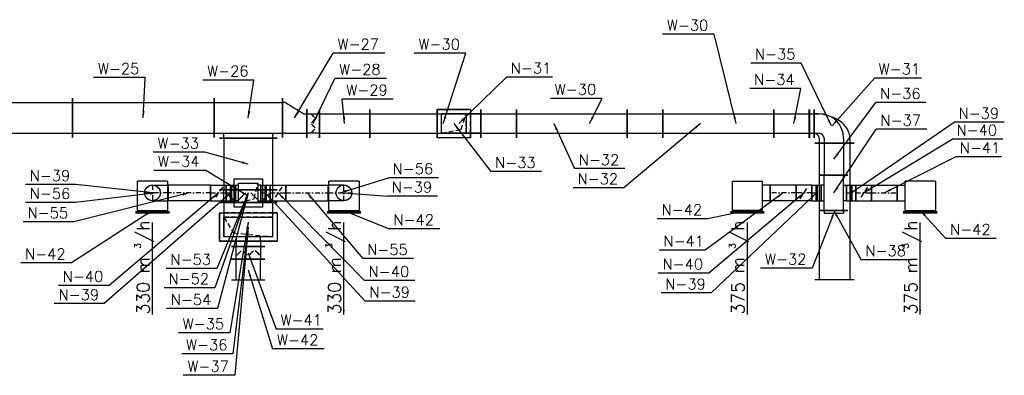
# Model space of a CAD drawing. Extents: x 109611 to 371611, y -232083 to 185490.
# Tile 24 of 24: x 322180 to 332261, y 105278 to 108919. Entities that reach past the tile are written whole.
import ezdxf

# ---------------------------------------------------------------- set-up
doc = ezdxf.new("R2010")
doc.units = 0
doc.header["$LTSCALE"] = 99.9
doc.header["$MEASUREMENT"] = 0
doc.linetypes.add('DASHDOT', pattern=[1, 0.5, -0.25, 0, -0.25])
doc.linetypes.add('DASHED', pattern=[0.75, 0.5, -0.25])
for name, color, linetype in [('FLUID-N', 7, 'Continuous'), ('FLUID-N-110-NUM', 7, 'Continuous'), ('FLUID-N-130-ARRGR', 7, 'Continuous'), ('FLUID-N-SYM', 7, 'Continuous'), ('FLUID-W', 7, 'Continuous'), ('FLUID-W-110-NUM', 7, 'Continuous')]:
    doc.layers.add(name, color=color, linetype=linetype)
doc.styles.add('FDBES', font='simplex.shx')
doc.dimstyles.new('FDBES', dxfattribs={"dimscale": 50, "dimtxt": 4, "dimasz": 2.5, "dimexe": 0.8, "dimexo": 2, "dimgap": 1, "dimtad": 1, "dimdsep": 46, "dimtxsty": 'FDBES', "dimcen": 2.5, "dimclrd": 4, "dimclre": 5, "dimadec": 0, "dimazin": 0, "dimtfac": 1, "dimtmove": 0, "dimatfit": 3, "dimfxl": 0, "dimarcsym": 0})

# ---------------------------------------------------------------- blocks, each defined once
blk = doc.blocks.new('*U670')
at = {"color": 14, "linetype": 'Continuous', "lineweight": -2}
for p, q in [((-47.5, -80), (-47.5, 80)), ((47.5, 80), (47.5, -80))]:
    blk.add_line(p, q, dxfattribs=at)
at = {"color": 0, "linetype": 'ByBlock', "lineweight": -2}
for p, q in [((-47.5, 80), (47.5, 80)), ((-47.5, -80), (47.5, -80))]:
    blk.add_line(p, q, dxfattribs=at)
at = {"color": 30, "linetype": 'Continuous'}
for p, q in [((-7.5, 80), (-7.5, -80)), ((7.5, 80), (7.5, -80))]:
    blk.add_line(p, q, dxfattribs=at)
at = {"layer": 'FLUID-N-SYM', "color": 2, "linetype": 'DASHDOT'}
blk.add_line((-47.5, 0), (47.5, 0), dxfattribs=at)
blk = doc.blocks.new('*U669')
at = {"color": 14, "linetype": 'Continuous', "lineweight": -2}
for p, q in [((-80, -80), (-80, 80)), ((80, 80), (80, -80))]:
    blk.add_line(p, q, dxfattribs=at)
at = {"color": 0, "linetype": 'ByBlock', "lineweight": -2}
for p, q in [((-80, 80), (80, 80)), ((-80, -80), (80, -80))]:
    blk.add_line(p, q, dxfattribs=at)
at = {"color": 30, "linetype": 'DASHED'}
blk.add_line((40, 60), (-40, -60), dxfattribs=at)
at = {"color": 30, "linetype": 'Continuous'}
blk.add_lwpolyline([(-4, 0, 8, 8, 1), (4, 0, 8, 8, 1)], format="xyseb", close=True, dxfattribs=at)
at = {"layer": 'FLUID-N-SYM', "color": 2, "linetype": 'DASHDOT'}
blk.add_line((-80, 0), (80, 0), dxfattribs=at)
blk = doc.blocks.new('*U668')
at = {"color": 0, "linetype": 'ByBlock', "lineweight": -2}
for p, q in [((-155, 300), (155, 300)), ((-155, 300), (-155, 0)), ((155, 0), (155, 300)), ((235, 260), (155, 260)), ((155, 0), (-155, 0)), ((235, 100), (155, 100)), ((-173.5, -25), (173.5, -25))]:
    blk.add_line(p, q, dxfattribs=at)
at = {"color": 14, "linetype": 'Continuous', "lineweight": -2}
blk.add_line((235, 260), (235, 100), dxfattribs=at)
at = {"color": 30, "linetype": 'Continuous'}
for p, q in [((-125, -10), (-125, 0)), ((125, -10), (125, 0)), ((-173.5, -10), (173.5, -10))]:
    blk.add_line(p, q, dxfattribs=at)
blk = doc.blocks.new('*U667')
at = {"color": 14, "linetype": 'Continuous', "lineweight": -2}
for p, q in [((-132.5, -80), (-132.5, 80)), ((132.5, 80), (132.5, -80))]:
    blk.add_line(p, q, dxfattribs=at)
at = {"color": 0, "linetype": 'ByBlock', "lineweight": -2}
for p, q in [((-132.5, 80), (132.5, 80)), ((-132.5, -80), (132.5, -80))]:
    blk.add_line(p, q, dxfattribs=at)
at = {"layer": 'FLUID-N-SYM', "color": 2, "linetype": 'DASHDOT'}
blk.add_line((-132.5, 0), (132.5, 0), dxfattribs=at)
blk = doc.blocks.new('*U666')
at = {"color": 14, "linetype": 'Continuous', "lineweight": -2}
for p, q in [((-132.5, -80), (-132.5, 80)), ((132.5, 80), (132.5, -80))]:
    blk.add_line(p, q, dxfattribs=at)
at = {"color": 0, "linetype": 'ByBlock', "lineweight": -2}
for p, q in [((-132.5, 80), (132.5, 80)), ((-132.5, -80), (132.5, -80))]:
    blk.add_line(p, q, dxfattribs=at)
at = {"layer": 'FLUID-N-SYM', "color": 2, "linetype": 'DASHDOT'}
blk.add_line((-132.5, 0), (132.5, 0), dxfattribs=at)
blk = doc.blocks.new('*U665')
at = {"color": 14, "linetype": 'Continuous', "lineweight": -2}
blk.add_line((0, -145), (0, 145), dxfattribs=at)
at = {"color": 0, "linetype": 'ByBlock', "lineweight": -2}
for p, q in [((0, 100), (30, 100)), ((30, 100), (30, -100)), ((0, -100), (30, -100))]:
    blk.add_line(p, q, dxfattribs=at)
blk = doc.blocks.new('*U664')
at = {"color": 14, "linetype": 'Continuous', "lineweight": -2}
blk.add_line((-235, 100), (-235, 260), dxfattribs=at)
at = {"color": 0, "linetype": 'ByBlock', "lineweight": -2}
for p, q in [((-235, 260), (-155, 260)), ((-155, 0), (-155, 300)), ((155, 300), (-155, 300)), ((155, 300), (155, 0)), ((-235, 100), (-155, 100)), ((-155, 0), (155, 0)), ((-173.5, -25), (173.5, -25))]:
    blk.add_line(p, q, dxfattribs=at)
at = {"color": 30, "linetype": 'Continuous'}
for p, q in [((-125, -10), (-125, 0)), ((125, -10), (125, 0)), ((-173.5, -10), (173.5, -10))]:
    blk.add_line(p, q, dxfattribs=at)
blk = doc.blocks.new('*U663')
at = {"color": 14, "linetype": 'Continuous', "lineweight": -2}
for p, q in [((-47.5, -80), (-47.5, 80)), ((47.5, 80), (47.5, -80))]:
    blk.add_line(p, q, dxfattribs=at)
at = {"color": 0, "linetype": 'ByBlock', "lineweight": -2}
for p, q in [((-47.5, 80), (47.5, 80)), ((-47.5, -80), (47.5, -80))]:
    blk.add_line(p, q, dxfattribs=at)
at = {"color": 30, "linetype": 'Continuous'}
for p, q in [((-7.5, 80), (-7.5, -80)), ((7.5, 80), (7.5, -80))]:
    blk.add_line(p, q, dxfattribs=at)
at = {"layer": 'FLUID-N-SYM', "color": 2, "linetype": 'DASHDOT'}
blk.add_line((-47.5, 0), (47.5, 0), dxfattribs=at)
blk = doc.blocks.new('*U662')
at = {"color": 14, "linetype": 'Continuous', "lineweight": -2}
for p, q in [((-80, -80), (-80, 80)), ((80, 80), (80, -80))]:
    blk.add_line(p, q, dxfattribs=at)
at = {"color": 0, "linetype": 'ByBlock', "lineweight": -2}
for p, q in [((-80, 80), (80, 80)), ((-80, -80), (80, -80))]:
    blk.add_line(p, q, dxfattribs=at)
at = {"color": 30, "linetype": 'DASHED'}
blk.add_line((40, 60), (-40, -60), dxfattribs=at)
at = {"color": 30, "linetype": 'Continuous'}
blk.add_lwpolyline([(-4, 0, 8, 8, 1), (4, 0, 8, 8, 1)], format="xyseb", close=True, dxfattribs=at)
at = {"layer": 'FLUID-N-SYM', "color": 2, "linetype": 'DASHDOT'}
blk.add_line((-80, 0), (80, 0), dxfattribs=at)
blk = doc.blocks.new('*U661')
at = {"color": 14, "linetype": 'Continuous', "lineweight": -2}
for p, q in [((-180, -145), (-180, 145)), ((-80, 130), (80, 130)), ((180, 145), (180, -145)), ((80, -130), (-80, -130))]:
    blk.add_line(p, q, dxfattribs=at)
at = {"color": 0, "linetype": 'ByBlock', "lineweight": -2}
for p, q in [((-80, 130), (-80, 100)), ((80, 100), (80, 130)), ((-180, 100), (180, 100)), ((-180, -100), (180, -100)), ((-80, -130), (-80, -100)), ((80, -100), (80, -130))]:
    blk.add_line(p, q, dxfattribs=at)
blk = doc.blocks.new('*U660')
at = {"color": 14, "linetype": 'Continuous', "lineweight": -2}
for p, q in [((-207.5, -145), (-207.5, 145)), ((207.5, 145), (207.5, -145))]:
    blk.add_line(p, q, dxfattribs=at)
at = {"color": 0, "linetype": 'ByBlock', "lineweight": -2}
for p, q in [((-207.5, 100), (207.5, 100)), ((-207.5, -100), (207.5, -100))]:
    blk.add_line(p, q, dxfattribs=at)
blk = doc.blocks.new('*U659')
at = {"color": 14, "linetype": 'Continuous', "lineweight": -2}
for p, q in [((-165, -145), (-165, 145)), ((165, 145), (165, -145))]:
    blk.add_line(p, q, dxfattribs=at)
at = {"color": 0, "linetype": 'ByBlock', "lineweight": -2}
for p, q in [((-165, 100), (165, 100)), ((-165, -100), (165, -100))]:
    blk.add_line(p, q, dxfattribs=at)
blk = doc.blocks.new('*U658')
at = {"color": 0, "linetype": 'ByBlock', "lineweight": -2}
for p, q in [((125, 125), (175, 125)), ((125, -75), (175, -75)), ((-125, -175), (-125, -125)), ((75, -175), (75, -125))]:
    blk.add_line(p, q, dxfattribs=at)
at = {"color": 14, "linetype": 'Continuous', "lineweight": -2}
for p, q in [((175, 170), (175, -120)), ((120, -175), (-170, -175))]:
    blk.add_line(p, q, dxfattribs=at)
at = {"color": 0, "linetype": 'ByBlock', "lineweight": -2}
for radius in [250, 50]:
    blk.add_arc((125, -125), radius, 90, 180, dxfattribs=at)
blk = doc.blocks.new('*U657')
at = {"color": 14, "linetype": 'Continuous', "lineweight": -2}
for p, q in [((-750, -145), (-750, 145)), ((750, 145), (750, -145))]:
    blk.add_line(p, q, dxfattribs=at)
at = {"color": 0, "linetype": 'ByBlock', "lineweight": -2}
for p, q in [((-750, 100), (750, 100)), ((-750, -100), (750, -100))]:
    blk.add_line(p, q, dxfattribs=at)
blk = doc.blocks.new('*U656')
at = {"color": 14, "linetype": 'Continuous', "lineweight": -2}
for p, q in [((-750, -145), (-750, 145)), ((750, 145), (750, -145))]:
    blk.add_line(p, q, dxfattribs=at)
at = {"color": 0, "linetype": 'ByBlock', "lineweight": -2}
for p, q in [((-750, 100), (750, 100)), ((-750, -100), (750, -100))]:
    blk.add_line(p, q, dxfattribs=at)
blk = doc.blocks.new('*U655')
at = {"color": 14, "linetype": 'Continuous', "lineweight": -2}
blk.add_line((-225, -145), (-225, 145), dxfattribs=at)
at = {"color": 30, "linetype": 'Continuous'}
for p, q in [((-120, 145), (220, 145)), ((-120, 145), (-120, 100)), ((220, -145), (220, 145)), ((-120, -145), (-120, -100)), ((-120, -145), (220, -145))]:
    blk.add_line(p, q, dxfattribs=at)
at = {"color": 0, "linetype": 'ByBlock', "lineweight": -2}
for p, q in [((-225, 100), (175, 100)), ((175, 100), (175, -100)), ((-225, -100), (175, -100))]:
    blk.add_line(p, q, dxfattribs=at)
at = {"color": 30, "linetype": 'DASHED'}
for p, q in [((-120, 100), (-120, -100)), ((-75, 100), (-75, -100))]:
    blk.add_line(p, q, dxfattribs=at)
blk = doc.blocks.new('*U654')
at = {"color": 30, "linetype": 'Continuous'}
for p, q in [((-170, -145), (-170, 145)), ((-170, 145), (170, 145)), ((170, 145), (170, -145)), ((170, -145), (-170, -145))]:
    blk.add_line(p, q, dxfattribs=at)
at = {"color": 0, "linetype": 'ByBlock', "lineweight": -2}
for p, q in [((-125, -100), (-125, 100)), ((-125, 100), (125, 100)), ((125, 100), (125, -100)), ((125, -100), (-125, -100))]:
    blk.add_line(p, q, dxfattribs=at)
at = {"color": 30, "linetype": 'DASHED'}
for p, q in [((75, -60), (125, 100)), ((-125, -100), (75, -60))]:
    blk.add_line(p, q, dxfattribs=at)
blk = doc.blocks.new('*U653')
at = {"color": 14, "linetype": 'Continuous', "lineweight": -2}
for p, q in [((-80, -80), (-80, 80)), ((80, 80), (80, -80))]:
    blk.add_line(p, q, dxfattribs=at)
at = {"color": 0, "linetype": 'ByBlock', "lineweight": -2}
for p, q in [((-80, 80), (80, 80)), ((-80, -80), (80, -80))]:
    blk.add_line(p, q, dxfattribs=at)
at = {"color": 30, "linetype": 'DASHED'}
blk.add_line((40, 60), (-40, -60), dxfattribs=at)
at = {"color": 30, "linetype": 'Continuous'}
blk.add_lwpolyline([(-4, 0, 8, 8, 1), (4, 0, 8, 8, 1)], format="xyseb", close=True, dxfattribs=at)
at = {"layer": 'FLUID-N-SYM', "color": 2, "linetype": 'DASHDOT'}
blk.add_line((-80, 0), (80, 0), dxfattribs=at)
blk = doc.blocks.new('*U652')
at = {"color": 14, "linetype": 'Continuous', "lineweight": -2}
for p, q in [((-217.5, -80), (-217.5, 80)), ((217.5, 80), (217.5, -80))]:
    blk.add_line(p, q, dxfattribs=at)
at = {"color": 0, "linetype": 'ByBlock', "lineweight": -2}
for p, q in [((-217.5, 80), (217.5, 80)), ((-217.5, -80), (217.5, -80))]:
    blk.add_line(p, q, dxfattribs=at)
at = {"layer": 'FLUID-N-SYM', "color": 2, "linetype": 'DASHDOT'}
blk.add_line((-217.5, 0), (217.5, 0), dxfattribs=at)
blk = doc.blocks.new('*U651')
at = {"color": 14, "linetype": 'Continuous', "lineweight": -2}
blk.add_line((-120, -80), (-120, 80), dxfattribs=at)
at = {"color": 0, "linetype": 'ByBlock', "lineweight": -2}
for p, q in [((40, 80), (-120, 80)), ((40, -80), (-120, -80))]:
    blk.add_line(p, q, dxfattribs=at)
blk.add_circle((40, 0), 80, dxfattribs=at)
at = {"layer": 'FLUID-N-SYM', "color": 2, "linetype": 'DASHDOT'}
for p, q in [((-120, 0), (120, 0)), ((40, -80), (40, 80))]:
    blk.add_line(p, q, dxfattribs=at)
blk = doc.blocks.new('*U650')
at = {"color": 0, "linetype": 'ByBlock', "lineweight": -2}
for p, q in [((-155, 0), (-155, 300)), ((155, 300), (-155, 300)), ((155, 300), (155, 0)), ((-155, 0), (155, 0)), ((-173.5, -25), (173.5, -25))]:
    blk.add_line(p, q, dxfattribs=at)
at = {"color": 30, "linetype": 'Continuous'}
for p, q in [((-125, -10), (-125, 0)), ((125, -10), (125, 0)), ((-173.5, -10), (173.5, -10))]:
    blk.add_line(p, q, dxfattribs=at)
at = {"color": 30, "linetype": 'DASHED'}
blk.add_circle((0, 180), 80, dxfattribs=at)
blk = doc.blocks.new('*U649')
at = {"color": 0, "linetype": 'ByBlock', "lineweight": -2}
blk.add_circle((0, 0), 80, dxfattribs=at)
blk = doc.blocks.new('*U648')
at = {"color": 0, "linetype": 'ByBlock', "lineweight": -2}
for p, q in [((-155, 0), (-155, 300)), ((155, 300), (-155, 300)), ((155, 300), (155, 0)), ((-155, 0), (155, 0)), ((-173.5, -25), (173.5, -25))]:
    blk.add_line(p, q, dxfattribs=at)
at = {"color": 30, "linetype": 'Continuous'}
for p, q in [((-125, -10), (-125, 0)), ((125, -10), (125, 0)), ((-173.5, -10), (173.5, -10))]:
    blk.add_line(p, q, dxfattribs=at)
at = {"color": 30, "linetype": 'DASHED'}
blk.add_circle((0, 180), 80, dxfattribs=at)
blk = doc.blocks.new('*U647')
at = {"color": 0, "linetype": 'ByBlock', "lineweight": -2}
blk.add_circle((0, 0), 80, dxfattribs=at)
blk = doc.blocks.new('*U646')
at = {"color": 14, "linetype": 'Continuous', "lineweight": -2}
for p, q in [((-80, -80), (-80, 80)), ((80, 80), (80, -80))]:
    blk.add_line(p, q, dxfattribs=at)
at = {"color": 0, "linetype": 'ByBlock', "lineweight": -2}
for p, q in [((-80, 80), (80, 80)), ((-80, -80), (80, -80))]:
    blk.add_line(p, q, dxfattribs=at)
at = {"color": 30, "linetype": 'DASHED'}
blk.add_line((40, 60), (-40, -60), dxfattribs=at)
at = {"color": 30, "linetype": 'Continuous'}
blk.add_lwpolyline([(-4, 0, 8, 8, 1), (4, 0, 8, 8, 1)], format="xyseb", close=True, dxfattribs=at)
at = {"layer": 'FLUID-N-SYM', "color": 2, "linetype": 'DASHDOT'}
blk.add_line((-80, 0), (80, 0), dxfattribs=at)
blk = doc.blocks.new('*U645')
at = {"color": 14, "linetype": 'Continuous', "lineweight": -2}
for p, q in [((-217.5, -80), (-217.5, 80)), ((217.5, 80), (217.5, -80))]:
    blk.add_line(p, q, dxfattribs=at)
at = {"color": 0, "linetype": 'ByBlock', "lineweight": -2}
for p, q in [((-217.5, 80), (217.5, 80)), ((-217.5, -80), (217.5, -80))]:
    blk.add_line(p, q, dxfattribs=at)
at = {"layer": 'FLUID-N-SYM', "color": 2, "linetype": 'DASHDOT'}
blk.add_line((-217.5, 0), (217.5, 0), dxfattribs=at)
blk = doc.blocks.new('*U644')
at = {"color": 14, "linetype": 'Continuous', "lineweight": -2}
blk.add_line((-120, -80), (-120, 80), dxfattribs=at)
at = {"color": 0, "linetype": 'ByBlock', "lineweight": -2}
for p, q in [((40, 80), (-120, 80)), ((40, -80), (-120, -80))]:
    blk.add_line(p, q, dxfattribs=at)
blk.add_circle((40, 0), 80, dxfattribs=at)
at = {"layer": 'FLUID-N-SYM', "color": 2, "linetype": 'DASHDOT'}
for p, q in [((-120, 0), (120, 0)), ((40, -80), (40, 80))]:
    blk.add_line(p, q, dxfattribs=at)
blk = doc.blocks.new('*U643')
at = {"color": 14, "linetype": 'Continuous', "lineweight": -2}
for p, q in [((-47.5, -80), (-47.5, 80)), ((47.5, 80), (47.5, -80))]:
    blk.add_line(p, q, dxfattribs=at)
at = {"color": 0, "linetype": 'ByBlock', "lineweight": -2}
for p, q in [((-47.5, 80), (47.5, 80)), ((-47.5, -80), (47.5, -80))]:
    blk.add_line(p, q, dxfattribs=at)
at = {"color": 30, "linetype": 'Continuous'}
for p, q in [((-7.5, 80), (-7.5, -80)), ((7.5, 80), (7.5, -80))]:
    blk.add_line(p, q, dxfattribs=at)
at = {"layer": 'FLUID-N-SYM', "color": 2, "linetype": 'DASHDOT'}
blk.add_line((-47.5, 0), (47.5, 0), dxfattribs=at)
blk = doc.blocks.new('*U642')
at = {"color": 14, "linetype": 'Continuous', "lineweight": -2}
for p, q in [((-47.5, -80), (-47.5, 80)), ((47.5, 80), (47.5, -80))]:
    blk.add_line(p, q, dxfattribs=at)
at = {"color": 0, "linetype": 'ByBlock', "lineweight": -2}
for p, q in [((-47.5, 80), (47.5, 80)), ((-47.5, -80), (47.5, -80))]:
    blk.add_line(p, q, dxfattribs=at)
at = {"color": 30, "linetype": 'Continuous'}
for p, q in [((-7.5, 80), (-7.5, -80)), ((7.5, 80), (7.5, -80))]:
    blk.add_line(p, q, dxfattribs=at)
at = {"layer": 'FLUID-N-SYM', "color": 2, "linetype": 'DASHDOT'}
blk.add_line((-47.5, 0), (47.5, 0), dxfattribs=at)
blk = doc.blocks.new('*U641')
at = {"color": 30, "linetype": 'Continuous'}
for p, q in [((-145, 145), (145, 145)), ((-145, -145), (-145, 145)), ((145, 145), (145, -145)), ((145, -145), (-145, -145))]:
    blk.add_line(p, q, dxfattribs=at)
at = {"color": 0, "linetype": 'ByBlock', "lineweight": -2}
for p, q in [((-100, 100), (100, 100)), ((-100, -100), (-100, 100)), ((100, 100), (100, -100)), ((100, -100), (-100, -100))]:
    blk.add_line(p, q, dxfattribs=at)
blk = doc.blocks.new('*U640')
at = {"color": 30, "linetype": 'Continuous'}
for p, q in [((-145, -145), (-145, 145)), ((-145, 145), (145, 145)), ((145, 145), (145, -145)), ((145, -145), (-145, -145))]:
    blk.add_line(p, q, dxfattribs=at)
at = {"color": 14, "linetype": 'Continuous', "lineweight": -2}
for p, q in [((-130, -80), (-130, 80)), ((130, 80), (130, -80))]:
    blk.add_line(p, q, dxfattribs=at)
at = {"color": 30, "linetype": 'DASHED'}
for p, q in [((-130, 80), (-100, 80)), ((130, 80), (100, 80)), ((-100, -80), (-130, -80)), ((100, -80), (130, -80))]:
    blk.add_line(p, q, dxfattribs=at)
at = {"color": 0, "linetype": 'ByBlock', "lineweight": -2}
for p, q in [((-100, -100), (-100, 100)), ((-100, 100), (100, 100)), ((100, 100), (100, -100)), ((100, -100), (-100, -100))]:
    blk.add_line(p, q, dxfattribs=at)
blk = doc.blocks.new('*U639')
at = {"color": 30, "linetype": 'Continuous'}
for p, q in [((-145, -145), (-145, 145)), ((-145, 145), (145, 145)), ((145, 145), (145, -145)), ((145, -145), (-145, -145))]:
    blk.add_line(p, q, dxfattribs=at)
at = {"color": 0, "linetype": 'ByBlock', "lineweight": -2}
for p, q in [((-100, -100), (-100, 100)), ((-100, 100), (100, 100)), ((100, 100), (100, -100)), ((100, -100), (-100, -100))]:
    blk.add_line(p, q, dxfattribs=at)
at = {"color": 30, "linetype": 'DASHED'}
for p, q in [((60, -60), (100, 100)), ((-100, -100), (60, -60))]:
    blk.add_line(p, q, dxfattribs=at)
blk = doc.blocks.new('*U593')
at = {"color": 14, "linetype": 'Continuous', "lineweight": -2}
for p, q in [((-725, -202.5), (-725, 202.5)), ((725, 202.5), (725, -202.5))]:
    blk.add_line(p, q, dxfattribs=at)
at = {"color": 0, "linetype": 'ByBlock', "lineweight": -2}
for p, q in [((-725, 157.5), (725, 157.5)), ((-725, -157.5), (725, -157.5))]:
    blk.add_line(p, q, dxfattribs=at)
blk = doc.blocks.new('*U592')
at = {"color": 14, "linetype": 'Continuous', "lineweight": -2}
for p, q in [((-750, -145), (-750, 145)), ((750, 145), (750, -145))]:
    blk.add_line(p, q, dxfattribs=at)
at = {"color": 0, "linetype": 'ByBlock', "lineweight": -2}
for p, q in [((-750, 100), (750, 100)), ((-750, -100), (750, -100))]:
    blk.add_line(p, q, dxfattribs=at)
blk = doc.blocks.new('*U591')
at = {"color": 14, "linetype": 'Continuous', "lineweight": -2}
for p, q in [((-750, -145), (-750, 145)), ((750, 145), (750, -145))]:
    blk.add_line(p, q, dxfattribs=at)
at = {"color": 0, "linetype": 'ByBlock', "lineweight": -2}
for p, q in [((-750, 100), (750, 100)), ((-750, -100), (750, -100))]:
    blk.add_line(p, q, dxfattribs=at)
blk = doc.blocks.new('*U590')
at = {"color": 14, "linetype": 'Continuous', "lineweight": -2}
for p, q in [((-750, -145), (-750, 145)), ((750, 145), (750, -145))]:
    blk.add_line(p, q, dxfattribs=at)
at = {"color": 0, "linetype": 'ByBlock', "lineweight": -2}
for p, q in [((-750, 100), (750, 100)), ((-750, -100), (750, -100))]:
    blk.add_line(p, q, dxfattribs=at)
blk = doc.blocks.new('*U589')
at = {"color": 14, "linetype": 'Continuous', "lineweight": -2}
for p, q in [((-65, -145), (-65, 145)), ((65, 145), (65, -145))]:
    blk.add_line(p, q, dxfattribs=at)
at = {"color": 0, "linetype": 'ByBlock', "lineweight": -2}
for p, q in [((-65, 100), (65, 100)), ((65, -100), (-65, -100))]:
    blk.add_line(p, q, dxfattribs=at)
at = {"color": 30, "linetype": 'DASHED'}
for p, q in [((0, 75), (-18, 93)), ((0, 25), (-18, 7)), ((0, 75), (18, 57)), ((0, 25), (18, 43)), ((0, -25), (-18, -7)), ((0, -75), (-18, -93)), ((0, -25), (18, -43)), ((0, -75), (18, -57))]:
    blk.add_line(p, q, dxfattribs=at)
at = {"color": 30, "linetype": 'Continuous'}
for points in [[(-4, 75, 8, 8, 1), (4, 75, 8, 8, 1)], [(-4, 25, 8, 8, 1), (4, 25, 8, 8, 1)], [(-4, -25, 8, 8, 1), (4, -25, 8, 8, 1)], [(-4, -75, 8, 8, 1), (4, -75, 8, 8, 1)]]:
    blk.add_lwpolyline(points, format="xyseb", close=True, dxfattribs=at)
blk = doc.blocks.new('*U588')
at = {"color": 14, "linetype": 'Continuous', "lineweight": -2}
for p, q in [((-700, -202.5), (-700, 202.5)), ((700, 202.5), (700, -202.5))]:
    blk.add_line(p, q, dxfattribs=at)
at = {"color": 0, "linetype": 'ByBlock', "lineweight": -2}
for p, q in [((-700, 157.5), (700, 157.5)), ((-700, -157.5), (700, -157.5))]:
    blk.add_line(p, q, dxfattribs=at)
blk = doc.blocks.new('*U587')
at = {"color": 14, "linetype": 'Continuous', "lineweight": -2}
for p, q in [((175, 227.5), (175, -177.5)), ((120, -232.5), (-170, -232.5))]:
    blk.add_line(p, q, dxfattribs=at)
at = {"color": 0, "linetype": 'ByBlock', "lineweight": -2}
for p, q in [((125, 182.5), (175, 182.5)), ((-125, -232.5), (-125, -182.5)), ((75, -232.5), (75, -182.5)), ((125, -132.5), (175, -132.5))]:
    blk.add_line(p, q, dxfattribs=at)
blk.add_arc((125, -182.5), 50, 90, 180, dxfattribs=at)
blk.add_ellipse((125, -182.5), major_axis=(0, 365), ratio=0.6849315, start_param=0, end_param=1.5707963, dxfattribs=at)
blk = doc.blocks.new('*U586')
at = {"color": 14, "linetype": 'Continuous', "lineweight": -2}
for p, q in [((-257.5, -145), (-257.5, 145)), ((257.5, 145), (257.5, -145))]:
    blk.add_line(p, q, dxfattribs=at)
at = {"color": 0, "linetype": 'ByBlock', "lineweight": -2}
for p, q in [((-257.5, 100), (257.5, 100)), ((-257.5, -100), (257.5, -100))]:
    blk.add_line(p, q, dxfattribs=at)
blk = doc.blocks.new('*U585')
at = {"color": 14, "linetype": 'Continuous', "lineweight": -2}
for p, q in [((-125, -87.5), (-125, 202.5)), ((125, 202.5), (125, -202.5))]:
    blk.add_line(p, q, dxfattribs=at)
at = {"color": 0, "linetype": 'ByBlock', "lineweight": -2}
for p, q in [((-95, 157.5), (-125, 157.5)), ((95, 157.5), (-95, 157.5)), ((95, 157.5), (125, 157.5)), ((-95, -42.5), (-125, -42.5)), ((95, -157.5), (-95, -42.5)), ((95, -157.5), (125, -157.5))]:
    blk.add_line(p, q, dxfattribs=at)
blk = doc.blocks.new('*U584')
at = {"color": 30, "linetype": 'Continuous'}
for p, q in [((-295, -145), (-295, 145)), ((-295, 145), (295, 145)), ((295, 145), (295, -145)), ((295, -145), (-295, -145))]:
    blk.add_line(p, q, dxfattribs=at)
at = {"color": 0, "linetype": 'ByBlock', "lineweight": -2}
for p, q in [((-250, -100), (-250, 100)), ((-250, 100), (250, 100)), ((250, 100), (250, -100)), ((250, -100), (-250, -100))]:
    blk.add_line(p, q, dxfattribs=at)
blk = doc.blocks.new('*U582')
at = {"color": 14, "linetype": 'Continuous', "lineweight": -2}
for p, q in [((-750, -202.5), (-750, 202.5)), ((750, 202.5), (750, -202.5))]:
    blk.add_line(p, q, dxfattribs=at)
at = {"color": 0, "linetype": 'ByBlock', "lineweight": -2}
for p, q in [((-750, 157.5), (750, 157.5)), ((-750, -157.5), (750, -157.5))]:
    blk.add_line(p, q, dxfattribs=at)
blk = doc.blocks.new('*U580')
at = {"color": 14, "linetype": 'Continuous', "lineweight": -2}
for p, q in [((-107.5, -170), (-107.5, 170)), ((107.5, 170), (107.5, -170))]:
    blk.add_line(p, q, dxfattribs=at)
at = {"color": 0, "linetype": 'ByBlock', "lineweight": -2}
for p, q in [((-107.5, 125), (107.5, 125)), ((-107.5, -125), (107.5, -125))]:
    blk.add_line(p, q, dxfattribs=at)
blk = doc.blocks.new('*U579')
at = {"color": 14, "linetype": 'Continuous', "lineweight": -2}
for p, q in [((-65, -170), (-65, 170)), ((65, 170), (65, -170))]:
    blk.add_line(p, q, dxfattribs=at)
at = {"color": 0, "linetype": 'ByBlock', "lineweight": -2}
for p, q in [((-65, 125), (65, 125)), ((65, -125), (-65, -125))]:
    blk.add_line(p, q, dxfattribs=at)
at = {"color": 30, "linetype": 'DASHED'}
for p, q in [((0, 94), (-22, 116)), ((0, 31), (-22, 9)), ((0, 94), (22, 72)), ((0, 31), (22, 53)), ((0, -31), (-22, -9)), ((0, -94), (-22, -116)), ((0, -31), (22, -53)), ((0, -94), (22, -72))]:
    blk.add_line(p, q, dxfattribs=at)
at = {"color": 30, "linetype": 'Continuous'}
for points in [[(-4, 94, 8, 8, 1), (4, 94, 8, 8, 1)], [(-4, 31, 8, 8, 1), (4, 31, 8, 8, 1)], [(-4, -31, 8, 8, 1), (4, -31, 8, 8, 1)], [(-4, -94, 8, 8, 1), (4, -94, 8, 8, 1)]]:
    blk.add_lwpolyline(points, format="xyseb", close=True, dxfattribs=at)
blk = doc.blocks.new('*U578')
at = {"color": 30, "linetype": 'Continuous'}
for p, q in [((-145, -295), (-145, 295)), ((-145, 295), (145, 295)), ((145, 295), (145, -295)), ((145, -295), (-145, -295))]:
    blk.add_line(p, q, dxfattribs=at)
at = {"color": 0, "linetype": 'ByBlock', "lineweight": -2}
for p, q in [((-100, -250), (-100, 250)), ((-100, 250), (100, 250)), ((100, 250), (100, -250)), ((145, 125), (200, 125)), ((145, -125), (200, -125)), ((100, -250), (-100, -250))]:
    blk.add_line(p, q, dxfattribs=at)
at = {"color": 30, "linetype": 'DASHED'}
for p, q in [((60, -150), (100, 250)), ((145, 125), (100, 125)), ((-100, -250), (60, -150)), ((100, -125), (145, -125))]:
    blk.add_line(p, q, dxfattribs=at)
at = {"color": 14, "linetype": 'Continuous', "lineweight": -2}
blk.add_line((200, 170), (200, -170), dxfattribs=at)
blk = doc.blocks.new('*U577')
at = {"color": 14, "linetype": 'Continuous', "lineweight": -2}
for p, q in [((-350, -202.5), (-350, 202.5)), ((350, 202.5), (350, -202.5)), ((295, -207.5), (-295, -207.5))]:
    blk.add_line(p, q, dxfattribs=at)
at = {"color": 0, "linetype": 'ByBlock', "lineweight": -2}
for p, q in [((-350, 157.5), (350, 157.5)), ((-350, -157.5), (350, -157.5)), ((-250, -207.5), (-250, -157.5)), ((250, -157.5), (250, -207.5))]:
    blk.add_line(p, q, dxfattribs=at)
blk = doc.blocks.new('*U576')
at = {"color": 14, "linetype": 'Continuous', "lineweight": -2}
for p, q in [((-265, -295), (-265, 295)), ((265, 295), (265, -295))]:
    blk.add_line(p, q, dxfattribs=at)
at = {"color": 0, "linetype": 'ByBlock', "lineweight": -2}
for p, q in [((-265, 250), (265, 250)), ((-265, -250), (265, -250))]:
    blk.add_line(p, q, dxfattribs=at)
blk = doc.blocks.new('*U575')
at = {"color": 14, "linetype": 'Continuous', "lineweight": -2}
for p, q in [((-65, -295), (-65, 295)), ((65, 295), (65, -295))]:
    blk.add_line(p, q, dxfattribs=at)
at = {"color": 0, "linetype": 'ByBlock', "lineweight": -2}
for p, q in [((-65, 250), (65, 250)), ((65, -250), (-65, -250))]:
    blk.add_line(p, q, dxfattribs=at)
at = {"color": 30, "linetype": 'DASHED'}
for p, q in [((0, 188), (-44, 232)), ((0, 188), (44, 143)), ((0, 62), (44, 107)), ((0, 62), (-44, 18)), ((0, -62), (-44, -18)), ((0, -62), (44, -107)), ((0, -188), (-44, -232)), ((0, -188), (44, -143))]:
    blk.add_line(p, q, dxfattribs=at)
at = {"color": 30, "linetype": 'Continuous'}
for points in [[(-4, 188, 8, 8, 1), (4, 188, 8, 8, 1)], [(-4, 62, 8, 8, 1), (4, 62, 8, 8, 1)], [(-4, -62, 8, 8, 1), (4, -62, 8, 8, 1)], [(-4, -188, 8, 8, 1), (4, -188, 8, 8, 1)]]:
    blk.add_lwpolyline(points, format="xyseb", close=True, dxfattribs=at)
blk = doc.blocks.new('*U574')
at = {"color": 14, "linetype": 'Continuous', "lineweight": -2}
blk.add_line((-200, -295), (-200, 295), dxfattribs=at)
at = {"color": 0, "linetype": 'ByBlock', "lineweight": -2}
for p, q in [((-200, 250), (150, 250)), ((150, 250), (150, -250)), ((-200, -250), (150, -250))]:
    blk.add_line(p, q, dxfattribs=at)
at = {"color": 30, "linetype": 'Continuous'}
for p, q in [((-95, 295), (195, 295)), ((-95, 295), (-95, 250)), ((195, -295), (195, 295)), ((-95, -295), (-95, -250)), ((-95, -295), (195, -295))]:
    blk.add_line(p, q, dxfattribs=at)
at = {"color": 30, "linetype": 'DASHED'}
for p, q in [((-95, 250), (-95, -250)), ((-50, 250), (-50, -250))]:
    blk.add_line(p, q, dxfattribs=at)

msp = doc.modelspace()

# ---------------------------------------------------------------- linework, layer by layer
at = {"layer": 'FLUID-N-110-NUM', "color": 221}
for p, q in [((330182, 108475), (329664, 108475)), ((327634, 108332), (327164, 108332)), ((330178, 108214), (329655, 108214)), ((331457, 108072), (330945, 108072)), ((332261, 107869), (331748, 107869)), ((331467, 107797), (330949, 107797)), ((332246, 107697), (331728, 107697)), ((332231, 107515), (331761, 107515)), ((327521, 107364), (327004, 107364)), ((328377, 107394), (327860, 107394)), ((326468, 107301), (325955, 107301)), ((322752, 107230), (322239, 107230)), ((328365, 107198), (327848, 107198)), ((326458, 107113), (325945, 107113)), ((322752, 107047), (322239, 107047)), ((329226, 106880), (328708, 106880)), ((322734, 106849), (322217, 106849)), ((326480, 106778), (325963, 106778)), ((332179, 106679), (331662, 106679)), ((329198, 106559), (328727, 106559)), ((326211, 106474), (325694, 106474)), ((331312, 106461), (330795, 106461)), ((322709, 106428), (322191, 106428)), ((324198, 106372), (323680, 106372)), ((329235, 106325), (328718, 106325)), ((323095, 106198), (322577, 106198)), ((324177, 106174), (323660, 106174)), ((326226, 106248), (325709, 106248)), ((329259, 106121), (328746, 106121)), ((323046, 106012), (322534, 106012)), ((324205, 105961), (323683, 105961)), ((326229, 106037), (325717, 106037))]:
    msp.add_line(p, q, dxfattribs=at)
at = {"layer": 'FLUID-W-110-NUM', "color": 221}
for p, q in [((329290, 108770), (328762, 108770)), ((325918, 108576), (325390, 108576)), ((326747, 108576), (326219, 108576)), ((323465, 108327), (322937, 108327)), ((324578, 108301), (324055, 108301)), ((325935, 108318), (325407, 108318)), ((331412, 108322), (330931, 108322)), ((326003, 108106), (325480, 108106)), ((328142, 108113), (327614, 108113)), ((324075, 107563), (323547, 107563)), ((324086, 107376), (323553, 107376)), ((330294, 106375), (329766, 106375)), ((325287, 105752), (324807, 105752)), ((324333, 105713), (323805, 105713)), ((325298, 105548), (324770, 105548)), ((324361, 105498), (323839, 105498)), ((324382, 105278), (323854, 105278))]:
    msp.add_line(p, q, dxfattribs=at)

# ---------------------------------------------------------------- block references
at = {"layer": 'FLUID-N', "color": 121, "linetype": 'Continuous'}
for name, p, rotation in [('*U655', (326675, 107856), 180), ('*U654', (326625, 107856), 1.183053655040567e-11), ('*U656', (327650, 107856), 1.183053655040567e-11), ('*U657', (329150, 107856), 1.183053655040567e-11), ('*U660', (330107, 107856), 1.183053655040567e-11), ('*U658', (330490, 107831), 270.0000000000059), ('*U659', (330515, 107491), 270.0000000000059), ('*U650', (323540, 106966), 1.183053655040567e-11), ('*U641', (324520, 107146), 1.183053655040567e-11), ('*U640', (324520, 107146), 1.183053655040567e-11), ('*U639', (324520, 107146), 1.183053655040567e-11), ('*U648', (325500, 106966), 1.183053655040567e-11), ('*U668', (329630, 106966), 1.183053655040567e-11), ('*U661', (330515, 107146), 89.99999999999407), ('*U664', (331400, 106966), 1.183053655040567e-11), ('*U651', (323580, 107146), 180), ('*U649', (323540, 107146), 180), ('*U652', (323917, 107146), 180), ('*U653', (324215, 107146), 1.183053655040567e-11), ('*U642', (324342, 107146), 1.183053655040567e-11), ('*U643', (324697, 107146), 1.183053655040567e-11), ('*U646', (324825, 107146), 1.183053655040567e-11), ('*U645', (325122, 107146), 1.183053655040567e-11), ('*U644', (325460, 107146), 1.183053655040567e-11), ('*U647', (325500, 107146), 1.183053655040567e-11), ('*U667', (329997, 107146), 180), ('*U669', (330210, 107146), 180), ('*U670', (330337, 107146), 1.183053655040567e-11), ('*U663', (330692, 107146), 1.183053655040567e-11), ('*U662', (330820, 107146), 1.183053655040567e-11), ('*U666', (331032, 107146), 1.183053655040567e-11), ('*U665', (330515, 106966), 270.0000000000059)]:
    msp.add_blockref(name, p, dxfattribs=dict(at, rotation=rotation))
at = {"layer": 'FLUID-W', "color": 242, "linetype": 'Continuous'}
for name, p, rotation in [('*U582', (321970, 107914), 1.183053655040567e-11), ('*U593', (323445, 107914), 1.183053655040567e-11), ('*U577', (324520, 107914), 1.183053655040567e-11), ('*U585', (324995, 107914), 180), ('*U589', (325185, 107856), 1.183053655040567e-11), ('*U586', (325507, 107856), 1.183053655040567e-11), ('*U592', (326515, 107856), 1.183053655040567e-11), ('*U591', (328015, 107856), 1.183053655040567e-11), ('*U590', (329515, 107856), 1.183053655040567e-11), ('*U587', (330497, 107831), 270.0000000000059), ('*U576', (324520, 107441), 270.0000000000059), ('*U588', (330522, 106956), 270.0000000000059), ('*U575', (324520, 107111), 270.0000000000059), ('*U574', (324520, 106846), 270.0000000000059), ('*U584', (324520, 106796), 1.183053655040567e-11), ('*U578', (324520, 106796), 270.0000000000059), ('*U579', (324520, 106531), 89.99999999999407), ('*U580', (324520, 106359), 89.99999999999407)]:
    msp.add_blockref(name, p, dxfattribs=dict(at, rotation=rotation))

# ---------------------------------------------------------------- texts
at = {"layer": 'FLUID-N-110-NUM', "color": 151, "linetype": 'ByBlock', "style": 'FDBES'}
for s, p in [('N-35', (329708, 108512)), ('N-31', (327208, 108369)), ('N-34', (329699, 108251)), ('N-36', (330989, 108108)), ('N-39', (331792, 107905)), ('N-37', (330993, 107834)), ('N-40', (331772, 107733)), ('N-41', (331805, 107552)), ('N-33', (327048, 107401)), ('N-32', (327904, 107430)), ('N-39', (322283, 107267)), ('N-56', (325999, 107338)), ('N-39', (325989, 107150)), ('N-32', (327892, 107234)), ('N-56', (322283, 107084)), ('N-55', (322261, 106886)), ('N-42', (328752, 106917)), ('N-42', (326007, 106815)), ('N-42', (331706, 106716)), ('N-41', (328771, 106596)), ('N-42', (322235, 106465)), ('N-55', (325738, 106510)), ('N-38', (330839, 106498)), ('N-53', (323724, 106409)), ('N-40', (328762, 106362)), ('N-40', (325753, 106285)), ('N-40', (322621, 106235)), ('N-52', (323704, 106211)), ('N-39', (328790, 106157)), ('N-39', (322578, 106048)), ('N-39', (325761, 106074)), ('N-54', (323727, 105998))]:
    msp.add_text(s, height=110, dxfattribs=at).set_placement(p)
at = {"layer": 'FLUID-N-130-ARRGR', "color": 181, "style": 'FDBES', "oblique": 360}
for s, height, p in [('/h', 130, (323509, 106637)), ('/h', 130, (325469, 106637)), ('/h', 130, (329599, 106637)), ('/h', 130, (331369, 106637)), ('3', 65, (323419, 106575)), ('3', 65, (325379, 106575)), ('3', 65, (329509, 106575)), ('3', 65, (331279, 106575)), ('330 m', 130, (323509, 105900)), ('330 m', 130, (325469, 105900)), ('375 m', 130, (329599, 105900)), ('375 m', 130, (331369, 105900))]:
    msp.add_text(s, height=height, rotation=90, dxfattribs=at).set_placement(p)
at = {"layer": 'FLUID-W-110-NUM', "color": 151, "linetype": 'ByBlock', "style": 'FDBES'}
for s, p in [('W-30', (328806, 108807)), ('W-27', (325434, 108613)), ('W-30', (326263, 108613)), ('W-25', (322981, 108363)), ('W-28', (325451, 108355)), ('W-31', (330975, 108359)), ('W-26', (324099, 108338)), ('W-29', (325524, 108143)), ('W-30', (327658, 108150)), ('W-33', (323591, 107599)), ('W-34', (323597, 107413)), ('W-32', (329810, 106412)), ('W-35', (323849, 105750)), ('W-41', (324851, 105789)), ('W-36', (323883, 105535)), ('W-42', (324814, 105585)), ('W-37', (323898, 105315))]:
    msp.add_text(s, height=110, dxfattribs=at).set_placement(p)

# ---------------------------------------------------------------- leaders
at = {"layer": 'FLUID-N-110-NUM'}
for points in [[(330490, 107831), (330182, 108475)], [(326675, 107856), (327164, 108332)], [(330107, 107856), (330178, 108214)], [(330515, 107491), (330945, 108072)], [(330692, 107146), (331748, 107869)], [(326625, 107856), (327004, 107364)], [(327650, 107856), (327860, 107394)], [(329150, 107856), (328365, 107198)], [(330515, 107146), (330949, 107797)], [(330820, 107146), (331728, 107697)], [(331032, 107146), (331761, 107515)], [(325460, 107146), (325955, 107301)], [(323540, 107146), (322752, 107230)], [(323917, 107146), (322734, 106849)], [(323580, 107146), (322752, 107047)], [(324342, 107146), (323046, 106012)], [(324215, 107146), (323095, 106198)], [(324520, 107146), (324177, 106174)], [(324520, 107146), (324198, 106372)], [(324520, 107146), (324205, 105961)], [(324697, 107146), (325717, 106037)], [(324825, 107146), (325709, 106248)], [(325122, 107146), (325694, 106474)], [(325500, 107146), (325945, 107113)], [(329997, 107146), (329198, 106559)], [(330210, 107146), (329235, 106325)], [(330337, 107146), (329259, 106121)], [(323540, 106966), (322709, 106428)], [(325500, 106966), (325963, 106778)], [(329630, 106966), (329226, 106880)], [(330515, 106966), (330795, 106461)], [(331400, 106966), (331662, 106679)]]:
    msp.add_leader(points, dimstyle='FDBES', override={"dimscale": 27.5, "dimclrd": 5}, dxfattribs=at)
at = {"layer": 'FLUID-N-130-ARRGR'}
for points in [[(323540, 105900), (323540, 106841)], [(325500, 105900), (325500, 106841)], [(329630, 105900), (329630, 106841)], [(331400, 105900), (331400, 106841)]]:
    msp.add_leader(points, dimstyle='FDBES', override={"dimscale": 20, "dimclrd": 5}, dxfattribs=at)
at = {"layer": 'FLUID-W-110-NUM'}
for points in [[(329515, 107856), (329290, 108770)], [(324995, 107914), (325390, 108576)], [(326515, 107856), (326747, 108576)], [(323445, 107914), (323465, 108327)], [(324520, 107914), (324578, 108301)], [(325185, 107856), (325407, 108318)], [(330497, 107831), (330931, 108322)], [(325507, 107856), (325480, 108106)], [(328015, 107856), (328142, 108113)], [(324520, 107441), (324075, 107563)], [(324520, 107111), (324086, 107376)], [(330522, 106956), (330294, 106375)], [(324520, 106846), (324333, 105713)], [(324520, 106796), (324361, 105498)], [(324520, 106796), (324382, 105278)], [(324520, 106531), (324807, 105752)], [(324520, 106359), (324770, 105548)]]:
    msp.add_leader(points, dimstyle='FDBES', override={"dimscale": 27.5, "dimclrd": 5}, dxfattribs=at)

doc.saveas('drawing.dxf')
